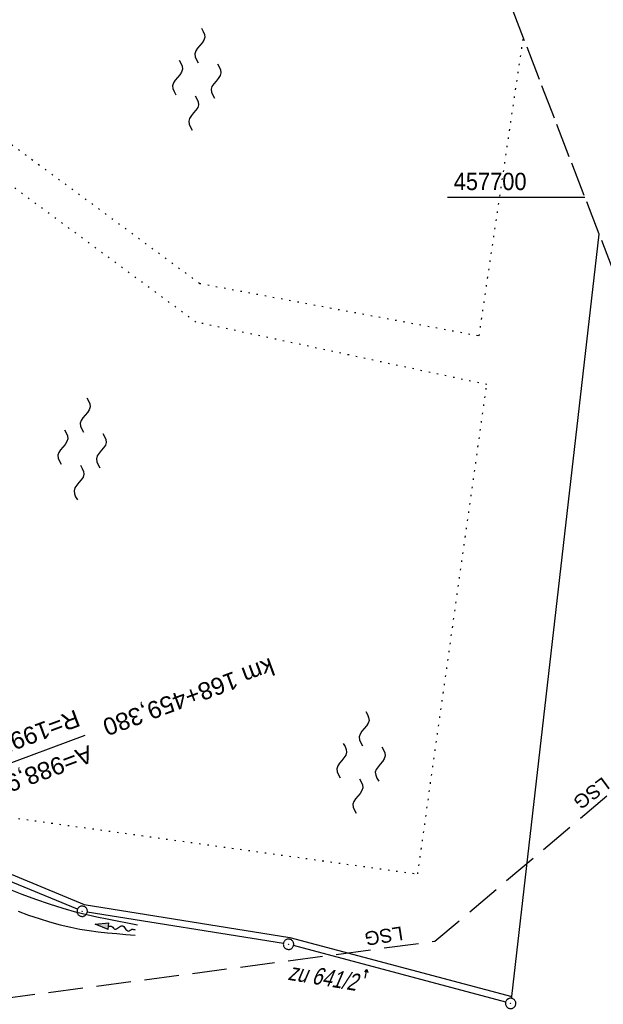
# Model space of a CAD drawing. Extents: x 508896 to 509497, y 457065 to 458031.
# Tile 22 of 45: x 509210 to 509294, y 457583 to 457726. Entities that reach past the tile are written whole.
import ezdxf
from ezdxf.enums import TextEntityAlignment as Align

# ---------------------------------------------------------------- set-up
doc = ezdxf.new("R2010")
doc.units = 0
doc.header["$LTSCALE"] = 10
doc.header["$MEASUREMENT"] = 0
for name, pattern in [('LT00', [0]), ('LT05', [0.7, 0.5, -0.2]), ('LT14', [0.6, 0.5, -0.1]), ('PUNKTX2_STR', [0.6, 0.1, -0.5])]:
    doc.linetypes.add(name, pattern=pattern)
doc.layers.get('0').update_dxf_attribs({"linetype": 'LT00'})
for name, color, linetype in [('--EL_DFK_AB_L', 21, 'LT00'), ('--EL_DFK_AB_P', 7, 'LT00'), ('--FLIEßRICHTPFEIL', 180, 'Continuous'), ('--WASSER_GRENZE', 180, 'PUNKTX2_STR'), ('--WASSER_NUTZUNG', 180, 'Continuous'), ('-EL-93-1', 250, 'LT00'), ('DFK_AB_L', 21, 'LT00'), ('DFK_AB_P', 7, 'LT00'), ('DFK_FLUR_NR', 250, 'LT00'), ('DFK_FLURNR_PFEIL', 250, 'LT00'), ('DFK_KATASTER', 250, 'LT00'), ('LSG', 61, 'LT05'), ('LSG_TEXT', 61, 'LT00'), ('V113_GRABEN', 250, 'LT00'), ('V113_RASTER', 250, 'LT00')]:
    doc.layers.add(name, color=color, linetype=linetype)
doc.layers.add('-BLATT_113-RAND', color=7, linetype='LT14', plot=False)
doc.styles.add('Arial', font='ARIAL.TTF')
doc.styles.add('Beschrift', font='ARIAL.TTF')
doc.styles.get("Standard").update_dxf_attribs({"font": 'ARIAL.TTF'})

# ---------------------------------------------------------------- blocks, each defined once
blk = doc.blocks.new('SYMB7060')
at = {"color": 0, "linetype": 'ByBlock'}
for p, q in [((-0.26, 0), (0, 0)), ((-0.08, 0.045), (0, 0)), ((0, 0), (-0.08, -0.045))]:
    blk.add_line(p, q, dxfattribs=at)
blk = doc.blocks.new('SYMB0003')
at = {"color": 0, "linetype": 'ByBlock'}
for p, q in [((-0.015712, 0), (0.010166, 0.012015)), ((0, -0.021257), (-0.015712, 0)), ((0.010166, 0.012015), (0, -0.021257))]:
    blk.add_line(p, q, dxfattribs=at)
for points in [[(-0.031395, 0.499013), (-0.093691, 0.491144), (-0.154509, 0.475528), (-0.21289, 0.452414), (-0.267913, 0.422164), (-0.318712, 0.385257), (-0.364484, 0.342274), (-0.404509, 0.293893), (-0.438154, 0.240877), (-0.464888, 0.184062), (-0.484292, 0.124345), (-0.496058, 0.062667), (-0.5, 0)], [(-0.5, 0), (-0.496058, -0.062667), (-0.484292, -0.124345), (-0.464888, -0.184062), (-0.438154, -0.240877), (-0.404509, -0.293893), (-0.364485, -0.342274), (-0.318712, -0.385257), (-0.267914, -0.422164), (-0.21289, -0.452414), (-0.154509, -0.475529), (-0.093691, -0.491144), (-0.031395, -0.499014), (0.031395, -0.499014)], [(0.5, 0), (0.496057, 0.062667), (0.484292, 0.124345), (0.464888, 0.184062), (0.438153, 0.240877), (0.404509, 0.293893), (0.364484, 0.342274), (0.318712, 0.385257), (0.267913, 0.422164), (0.21289, 0.452414), (0.154509, 0.475528), (0.093691, 0.491144), (0.031395, 0.499013), (-0.031395, 0.499013)], [(0.031395, -0.499014), (0.093691, -0.491144), (0.154509, -0.475529), (0.21289, -0.452414), (0.267914, -0.422164), (0.318712, -0.385257), (0.364485, -0.342274), (0.404509, -0.293893), (0.438154, -0.240877), (0.464889, -0.184062), (0.484292, -0.124345), (0.496058, -0.062667), (0.5, 0)]]:
    blk.add_lwpolyline(points, dxfattribs=at)
blk = doc.blocks.new('FLIEßRICHTPFEIL')
at = {"layer": '--FLIEßRICHTPFEIL'}
blk.add_hatch(color=256, dxfattribs=at).paths.add_polyline_path([(-1.95, 0.4875), (-1.95, -0.4875), (0, 0)])
for p, q in [((-1.95, 0.4875), (-1.95, -0.4875)), ((-1.95, 0.4875), (0, 0)), ((0, 0), (-1.95, -0.4875))]:
    blk.add_line(p, q, dxfattribs=at)
at = {"layer": '--FLIEßRICHTPFEIL', "start_tangent": (-1, 0), "end_tangent": (-1, 0)}
blk.add_spline([(-1.95, 0), (-2.4375, 0), (-2.925, 0.325), (-3.4125, 0), (-3.9, -0.325), (-4.3875, 0), (-4.875, 0.325), (-5.3625, 0), (-5.85, 0)], degree=3, dxfattribs=at)
blk = doc.blocks.new('SYMB7250')
at = {"color": 0, "linetype": 'ByBlock'}
for points in [[(-0.25, 0.28), (-0.208333, 0.308889), (-0.166667, 0.331111), (-0.125, 0.34), (-0.083333, 0.331111), (-0.041667, 0.308889), (0, 0.28)], [(0, 0.28), (0.041667, 0.251111), (0.083333, 0.228889), (0.125, 0.22), (0.166667, 0.228889), (0.208333, 0.251111), (0.25, 0.28)], [(-0.74, 0), (-0.698333, 0.028889), (-0.656667, 0.051111), (-0.615, 0.06), (-0.573333, 0.051111), (-0.531667, 0.028889), (-0.49, 0)], [(-0.49, 0), (-0.448333, -0.028889), (-0.406667, -0.051111), (-0.365, -0.06), (-0.323333, -0.051111), (-0.281667, -0.028889), (-0.24, 0)], [(0.24, 0), (0.281667, 0.028889), (0.323333, 0.051111), (0.365, 0.06), (0.406667, 0.051111), (0.448333, 0.028889), (0.49, 0)], [(0.49, 0), (0.531667, -0.028889), (0.573333, -0.051111), (0.615, -0.06), (0.656667, -0.051111), (0.698333, -0.028889), (0.74, 0)], [(-0.25, -0.28), (-0.208333, -0.251111), (-0.166667, -0.228889), (-0.125, -0.22), (-0.083333, -0.228889), (-0.041667, -0.251111), (0, -0.28)], [(0, -0.28), (0.041667, -0.308889), (0.083333, -0.331111), (0.125, -0.34), (0.166667, -0.331111), (0.208333, -0.308889), (0.25, -0.28)]]:
    blk.add_lwpolyline(points, dxfattribs=at)

msp = doc.modelspace()

# ---------------------------------------------------------------- linework, layer by layer
at = {"layer": '--EL_DFK_AB_L'}
for p, q in [((509218.29, 457596.93), (509170.93, 457616.51)), ((509248.1, 457591.98), (509219.72, 457596.52)), ((509280.27, 457583.49), (509249.57, 457591.67))]:
    msp.add_line(p, q, dxfattribs=at)
at = {"layer": '--WASSER_GRENZE', "ltscale": 0.2}
for p, q in [((509186.57, 457723.99), (509235.97, 457687.5)), ((509276.43, 457679.92), (509282.83, 457723.05)), ((509235.43, 457681.9), (509188.48, 457716.63)), ((509235.97, 457687.5), (509276.43, 457679.92)), ((509277.54, 457672.85), (509235.43, 457681.9)), ((509267.54, 457602.03), (509277.54, 457672.85)), ((509199.06, 457611.55), (509267.54, 457602.03))]:
    msp.add_line(p, q, dxfattribs=at)
at = {"layer": '-BLATT_113-RAND'}
msp.add_lwpolyline([(508896.03, 457928.01), (509229.23, 457065.1), (509496.96, 457168.48), (509163.77, 458031.39), (508896.03, 457928.01)], dxfattribs=at)
at = {"layer": '-EL-93-1'}
msp.add_line((509149.09, 457596.06), (509219.42, 457622.11), dxfattribs=at)
at = {"layer": 'DFK_AB_L'}
for p, q in [((509218.29, 457596.93), (509170.93, 457616.51)), ((509248.1, 457591.98), (509219.72, 457596.52)), ((509280.27, 457583.49), (509249.57, 457591.67))]:
    msp.add_line(p, q, dxfattribs=at)
at = {"layer": 'DFK_KATASTER'}
for p, q in [((509281.14, 457584.31), (509293.8, 457694.62)), ((509170.69, 457617.7), (509219.25, 457597.61)), ((509219.25, 457597.61), (509249.05, 457592.84)), ((509249.05, 457592.84), (509281.14, 457584.31)), ((509281.1, 457584.04), (509281.14, 457584.31))]:
    msp.add_line(p, q, dxfattribs=at)
at = {"layer": 'LSG', "flags": 128}
msp.add_lwpolyline([(509308.94, 457655.43), (509309.7, 457625.8), (509270.03, 457592.25), (509192.31, 457581.94), (509129.53, 457553.45), (509049.36, 457530.92)], dxfattribs=at)
at = {"layer": 'V113_GRABEN'}
for points in [[(509226.99, 457594.64), (509225.52, 457594.91), (509224.05, 457595.19), (509222.58, 457595.49), (509221.12, 457595.79), (509219.66, 457596.12), (509218.22, 457596.48), (509216.21, 457597.04), (509214.23, 457597.65), (509212.26, 457598.32), (509210.3, 457599.05), (509208.37, 457599.83)], [(509209.73, 457596.66), (509211.23, 457596.09), (509212.74, 457595.57), (509214.26, 457595.1), (509215.8, 457594.68), (509217.35, 457594.32), (509218.66, 457594.07), (509219.98, 457593.86), (509221.3, 457593.68), (509222.63, 457593.53), (509223.97, 457593.4), (509225.31, 457593.28), (509226.65, 457593.16)]]:
    msp.add_lwpolyline(points, dxfattribs=at)
at = {"layer": 'V113_RASTER'}
msp.add_line((509271.87, 457700), (509291.73, 457700), dxfattribs=at)

# ---------------------------------------------------------------- block references
at = {"layer": '--EL_DFK_AB_P', "xscale": 1.500000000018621, "yscale": 1.5, "zscale": 1.5, "rotation": 264.7377099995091}
for p in [(509218.98, 457596.64), (509248.84, 457591.86), (509280.99, 457583.3)]:
    msp.add_blockref('SYMB0003', p, dxfattribs=at)
at = {"layer": '--FLIEßRICHTPFEIL', "rotation": 172.2734681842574}
msp.add_blockref('FLIEßRICHTPFEIL', (509220.86, 457594.75), dxfattribs=at)
at = {"layer": '--WASSER_NUTZUNG', "xscale": 9.999999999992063, "yscale": 9.999999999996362, "zscale": 10, "rotation": 264.7376999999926}
for p in [(509235.56, 457717.04), (509218.96, 457663.56), (509259.33, 457618.19)]:
    msp.add_blockref('SYMB7250', p, dxfattribs=at)
at = {"layer": 'DFK_AB_P', "xscale": 1.500000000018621, "yscale": 1.5, "zscale": 1.5, "rotation": 264.7377099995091}
for p in [(509218.98, 457596.64), (509248.84, 457591.86), (509280.99, 457583.3)]:
    msp.add_blockref('SYMB0003', p, dxfattribs=at)
at = {"layer": 'DFK_FLURNR_PFEIL', "xscale": 5, "yscale": 5, "zscale": 5, "rotation": 78.38091001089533}
msp.add_blockref('SYMB7060', (509260.18, 457588.21), dxfattribs=at)

# ---------------------------------------------------------------- texts
at = {"layer": '-EL-93-1', "style": 'Arial'}
msp.add_text('km 168+459,380   ', height=2.5, rotation=200.322, dxfattribs=at).set_placement((509219.42, 457622.11), align=Align.MIDDLE_RIGHT)
msp.add_text('R=1995,000', height=2.5, rotation=200.322, dxfattribs=at).set_placement((509218.9, 457623.52), align=Align.TOP_LEFT)
msp.add_text('A=988,977', height=2.5, rotation=200.322, dxfattribs=at).set_placement((509219.94, 457620.7))
at = {"layer": 'DFK_FLUR_NR', "oblique": 13.754, "width": 0.75}
msp.add_text('zu 641/2', height=2.5, rotation=-9.2943, dxfattribs=at).set_placement((509248.66, 457586.73))
at = {"layer": 'LSG_TEXT', "char_height": 2, "attachment_point": 7, "style": 'Beschrift'}
for insert, rotation in [((509294.31, 457616.2), 216.8119), ((509265.23, 457594.5), 188.9457)]:
    msp.add_mtext('LSG', dxfattribs=dict(at, insert=insert, rotation=rotation))
at = {"layer": 'V113_RASTER', "width": 0.905}
msp.add_text(' 457700', height=2.5, rotation=-0.0012, dxfattribs=at).set_placement((509271.87, 457701))

doc.saveas('drawing.dxf')
